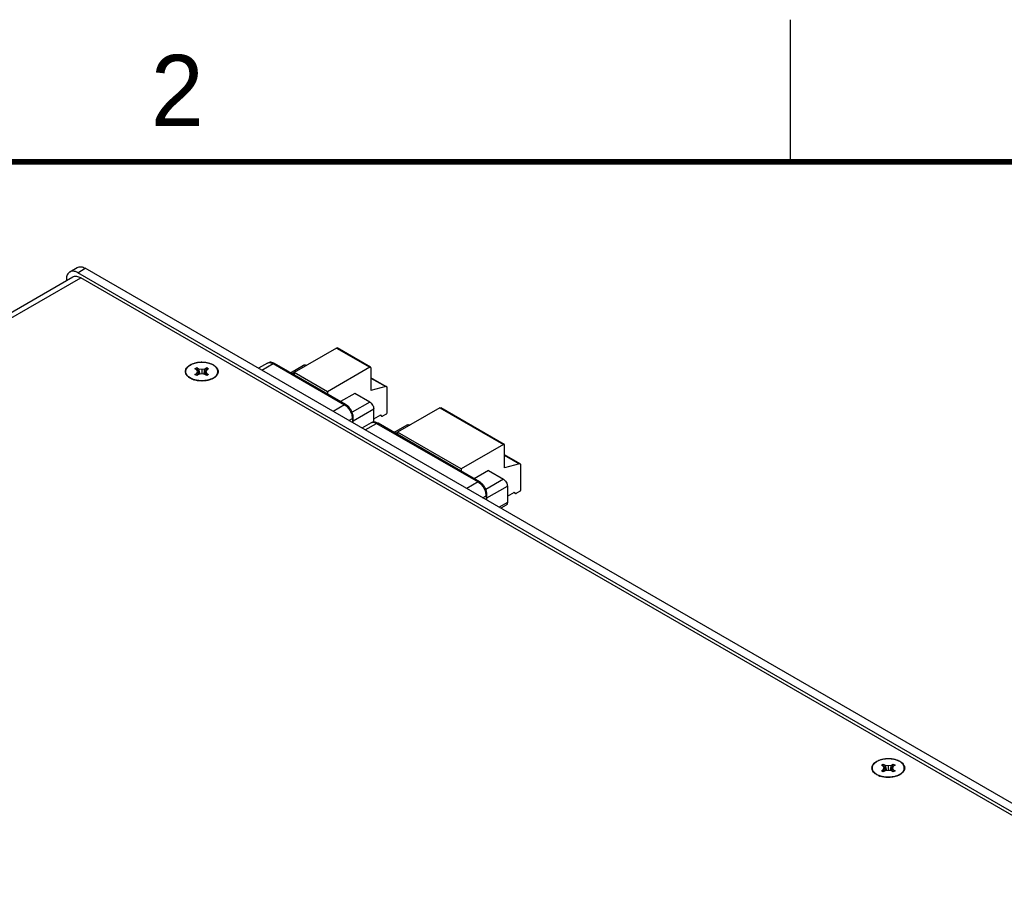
# Model space of a CAD drawing. Header units: inches. Extents: x 0 to 34, y 0 to 22.
# Tile 49 of 54: x 27 to 30.5, y 19 to 22. Entities that reach past the tile are written whole.
import ezdxf

# ---------------------------------------------------------------- set-up
doc = ezdxf.new("R2010")
doc.units = ezdxf.units.IN
doc.header["$LTSCALE"] = 1.87
doc.header["$MEASUREMENT"] = 0
doc.layers.get('0').update_dxf_attribs({"linetype": 'CONTINUOUS'})
doc.styles.add('TEXTSTYLE_2', font='txt')

msp = doc.modelspace()

# ---------------------------------------------------------------- linework, layer by layer
at = {"color": 2, "linetype": 'CONTINUOUS'}
msp.add_line((29.75, 22), (29.75, 21.5), dxfattribs=at)
at = {"color": 7, "linetype": 'CONTINUOUS'}
for p, q in [((27.2175, 21.1135), (27.244, 21.1288)), ((27.2458, 21.1107), (27.2723, 21.126)), ((33.1172, 17.7512), (27.2723, 21.126)), ((27.2058, 21.0876), (27.2058, 21.0831)), ((33.0907, 17.7359), (27.2458, 21.1107)), ((27.6578, 20.7732), (27.6642, 20.7768)), ((27.6642, 20.7695), (27.6578, 20.7732)), ((27.6642, 20.7768), (27.6706, 20.7732)), ((27.6706, 20.7732), (27.6817, 20.7714)), ((27.6817, 20.7714), (27.6928, 20.7732)), ((27.6817, 20.7714), (27.6817, 20.7547)), ((27.6928, 20.7732), (27.6992, 20.7768)), ((27.6992, 20.7768), (27.7056, 20.7732)), ((27.7056, 20.7732), (27.6992, 20.7695)), ((27.6419, 20.7396), (27.6369, 20.7434)), ((27.6578, 20.7529), (27.6642, 20.7566)), ((27.6642, 20.7493), (27.6578, 20.7529)), ((27.6672, 20.7631), (27.6642, 20.7695)), ((27.6642, 20.7566), (27.6672, 20.7631)), ((27.6706, 20.7529), (27.6642, 20.7493)), ((27.6817, 20.7547), (27.6706, 20.7529)), ((27.6928, 20.7529), (27.6817, 20.7547)), ((27.6992, 20.7493), (27.6928, 20.7529)), ((27.6992, 20.7695), (27.6962, 20.7631)), ((27.6962, 20.7631), (27.6992, 20.7566)), ((27.6992, 20.7566), (27.7056, 20.7529)), ((27.7056, 20.7529), (27.6992, 20.7493)), ((27.7215, 20.7401), (27.7265, 20.7434)), ((27.722, 20.74), (27.7265, 20.7434)), ((30.0715, 19.3795), (30.0779, 19.3832)), ((30.0779, 19.3758), (30.0715, 19.3795)), ((30.0715, 19.3593), (30.0779, 19.363)), ((30.0779, 19.3556), (30.0715, 19.3593)), ((30.0779, 19.3832), (30.0843, 19.3795)), ((30.0809, 19.3694), (30.0779, 19.3758)), ((30.0779, 19.363), (30.0809, 19.3694)), ((30.0843, 19.3593), (30.0779, 19.3556)), ((30.0843, 19.3795), (30.0954, 19.3778)), ((30.0954, 19.361), (30.0843, 19.3593)), ((30.0954, 19.3778), (30.1066, 19.3795)), ((30.0954, 19.3778), (30.0954, 19.361)), ((30.1066, 19.3593), (30.0954, 19.361)), ((30.1066, 19.3795), (30.1129, 19.3832)), ((30.1129, 19.3556), (30.1066, 19.3593)), ((30.1129, 19.3758), (30.1099, 19.3694)), ((30.1099, 19.3694), (30.1129, 19.363)), ((30.1129, 19.3832), (30.1193, 19.3795)), ((30.1193, 19.3795), (30.1129, 19.3758)), ((30.1129, 19.363), (30.1193, 19.3593)), ((30.1193, 19.3593), (30.1129, 19.3556)), ((30.0556, 19.3459), (30.0506, 19.3498)), ((30.1352, 19.3464), (30.1402, 19.3498)), ((30.1357, 19.3464), (30.1402, 19.3498))]:
    msp.add_line(p, q, dxfattribs=at)
at = {"color": 3, "linetype": 'CONTINUOUS'}
for p, q in [((25.1284, 19.8836), (27.2278, 21.0957)), ((25.145, 19.874), (27.256, 21.0929)), ((33.0805, 17.73), (27.256, 21.0929)), ((27.727, 20.7427), (27.7224, 20.7396)), ((30.1407, 19.349), (30.1361, 19.3459))]:
    msp.add_line(p, q, dxfattribs=at)
at = {"color": 6, "linetype": 'CONTINUOUS'}
for p, q in [((28.1552, 20.8456), (28.0063, 20.7597)), ((28.1552, 20.8456), (28.2723, 20.7781)), ((28.2753, 20.7783), (28.1582, 20.8459)), ((27.9128, 20.7929), (27.881, 20.7746)), ((27.8925, 20.7679), (27.9325, 20.791)), ((27.9325, 20.791), (28.1832, 20.6463)), ((28.1881, 20.6467), (27.9374, 20.7915)), ((27.9937, 20.759), (28.0396, 20.7855)), ((28.2723, 20.7781), (28.1234, 20.6921)), ((28.2765, 20.7756), (28.2765, 20.6961)), ((27.9994, 20.7557), (28.0063, 20.7597)), ((28.0063, 20.7597), (28.0063, 20.7517)), ((28.1234, 20.6921), (28.0063, 20.7597)), ((28.3315, 20.7097), (28.2765, 20.7415)), ((28.2765, 20.74), (28.3284, 20.71)), ((28.3284, 20.71), (28.2765, 20.6961)), ((28.3335, 20.6189), (28.3335, 20.7052)), ((28.1234, 20.6921), (28.1234, 20.6841)), ((28.2194, 20.6864), (28.1694, 20.6576)), ((28.2723, 20.6559), (28.2194, 20.6864)), ((28.1832, 20.6463), (28.1432, 20.6232)), ((28.2723, 20.6559), (28.2101, 20.62)), ((28.2139, 20.5901), (28.2862, 20.6318)), ((28.2862, 20.5853), (28.2862, 20.6318)), ((28.5191, 20.6356), (28.3702, 20.5496)), ((28.5191, 20.6356), (28.7422, 20.5067)), ((28.7452, 20.507), (28.5221, 20.6359)), ((28.1989, 20.591), (28.2111, 20.598)), ((28.2111, 20.598), (28.2111, 20.584)), ((28.2139, 20.5823), (28.2139, 20.6021)), ((28.2862, 20.5964), (28.3113, 20.6109)), ((28.3133, 20.6064), (28.3084, 20.6092)), ((28.3182, 20.6069), (28.3308, 20.6141)), ((28.2768, 20.5828), (28.2449, 20.5644)), ((28.2564, 20.5578), (28.2964, 20.5809)), ((28.2964, 20.5809), (28.6532, 20.3749)), ((28.3014, 20.5814), (28.2975, 20.5833)), ((28.6581, 20.3754), (28.3014, 20.5814)), ((28.3575, 20.5489), (28.4035, 20.5755)), ((28.3633, 20.5456), (28.3702, 20.5496)), ((28.3702, 20.5496), (28.3702, 20.5416)), ((28.5933, 20.4207), (28.3702, 20.5496)), ((28.7422, 20.5067), (28.5933, 20.4207)), ((28.7464, 20.4248), (28.7464, 20.5043)), ((28.8014, 20.4384), (28.7464, 20.4702)), ((28.7464, 20.4686), (28.7983, 20.4387)), ((28.7983, 20.4387), (28.7464, 20.4248)), ((28.8035, 20.3476), (28.8035, 20.4339)), ((28.5933, 20.4207), (28.5933, 20.4128)), ((28.6893, 20.4151), (28.6393, 20.3862)), ((28.6893, 20.4151), (28.7422, 20.3846)), ((28.6532, 20.3749), (28.6132, 20.3518)), ((28.6617, 20.3731), (28.6581, 20.3754)), ((28.7422, 20.3846), (28.68, 20.3487)), ((28.6839, 20.3188), (28.7561, 20.3605)), ((28.7561, 20.3605), (28.7561, 20.3026)), ((28.6689, 20.3196), (28.681, 20.3267)), ((28.681, 20.3267), (28.681, 20.3126)), ((28.6839, 20.311), (28.6839, 20.3307)), ((28.7561, 20.3251), (28.7812, 20.3396)), ((28.7832, 20.3351), (28.7783, 20.3379)), ((28.8007, 20.3428), (28.7882, 20.3356)), ((28.7561, 20.3026), (28.7273, 20.2859)), ((28.7521, 20.2936), (28.733, 20.2826))]:
    msp.add_line(p, q, dxfattribs=at)
at = {"color": 7, "linetype": 'CONTINUOUS', "const_width": 0.02}
msp.add_lwpolyline([(33.5, 21.5), (0.5, 21.5)], dxfattribs=at)
at = {"color": 7, "linetype": 'CONTINUOUS'}
for centre, radius, start, end in [((27.9662, 20.8673), 0.3153, 196.6821, 201.2205), ((28.029, 20.846), 0.3658, 191.4886, 194.623), ((27.3344, 20.846), 0.3658, 345.377, 348.5114), ((27.3972, 20.8673), 0.3153, 338.7795, 343.3179), ((27.7512, 20.7964), 0.0957, 204.5637, 208.3967), ((27.8202, 20.8127), 0.1608, 197.981, 201.7743), ((27.5432, 20.8127), 0.1608, 338.2257, 342.019), ((27.6122, 20.7964), 0.0957, 331.6033, 335.4363), ((30.38, 19.4737), 0.3153, 196.6821, 201.2205), ((30.1649, 19.4027), 0.0957, 204.5637, 208.3967), ((30.2339, 19.4191), 0.1608, 197.981, 201.7743), ((30.4427, 19.4524), 0.3658, 191.4886, 194.623), ((29.7481, 19.4524), 0.3658, 345.377, 348.5114), ((29.8109, 19.4737), 0.3153, 338.7795, 343.3179), ((29.9569, 19.4191), 0.1608, 338.2257, 342.019), ((30.0259, 19.4027), 0.0957, 331.6033, 335.4363)]:
    msp.add_arc(centre, radius, start, end, dxfattribs=at)
at = {"color": 3, "linetype": 'CONTINUOUS'}
for centre, radius, start, end in [((27.6618, 20.7771), 0.0428, 230.5257, 233.4996), ((27.6761, 20.8037), 0.0731, 248.0437, 251.9492), ((30.0755, 19.3834), 0.0428, 230.5257, 233.4996), ((30.0898, 19.41), 0.0731, 248.0437, 251.9492)]:
    msp.add_arc(centre, radius, start, end, dxfattribs=at)
at = {"color": 7, "linetype": 'CONTINUOUS'}
for points, knots in [([(27.244, 21.1288), (27.2459, 21.1299), (27.2502, 21.1314), (27.2573, 21.1316), (27.2649, 21.1298), (27.2698, 21.1274), (27.2723, 21.126)], [0, 0, 0, 0, 0.217744, 0.450885, 0.710458, 1, 1, 1, 1]), ([(27.2175, 21.1135), (27.2157, 21.1124), (27.2122, 21.1095), (27.2085, 21.1034), (27.2063, 21.0959), (27.2058, 21.0905), (27.2058, 21.0876)], [0, 0, 0, 0, 0.21775, 0.450892, 0.710464, 1, 1, 1, 1]), ([(27.2458, 21.1107), (27.2433, 21.1121), (27.2384, 21.1145), (27.2308, 21.1163), (27.2237, 21.1161), (27.2194, 21.1146), (27.2175, 21.1135)], [0, 0, 0, 0, 0.289542, 0.549115, 0.782256, 1, 1, 1, 1]), ([(27.6369, 20.7434), (27.6359, 20.7442), (27.634, 20.7457), (27.6315, 20.7483), (27.6294, 20.7509), (27.6278, 20.7537), (27.6265, 20.7565), (27.6259, 20.759), (27.6256, 20.7609), (27.6254, 20.7624), (27.6255, 20.7638), (27.6256, 20.7653), (27.6258, 20.7667), (27.6263, 20.7687), (27.6271, 20.7711), (27.6286, 20.7739), (27.6302, 20.7761), (27.6316, 20.7778), (27.6332, 20.7796), (27.6355, 20.7816), (27.6386, 20.784), (27.6408, 20.7853), (27.6419, 20.786)], [0, 0, 0, 0, 0.070261, 0.136996, 0.200401, 0.260818, 0.318748, 0.374839, 0.402455, 0.429909, 0.457312, 0.484772, 0.512399, 0.540298, 0.59727, 0.656441, 0.718383, 0.750542, 0.783537, 0.852113, 0.924278, 1, 1, 1, 1]), ([(27.7265, 20.7434), (27.7276, 20.7442), (27.7295, 20.7459), (27.7321, 20.7485), (27.7342, 20.7513), (27.7359, 20.7542), (27.7369, 20.7567), (27.7375, 20.7588), (27.7378, 20.7603), (27.7379, 20.7618), (27.738, 20.7633), (27.7379, 20.7649), (27.7376, 20.7669), (27.7369, 20.7695), (27.7356, 20.7724), (27.7339, 20.7753), (27.7317, 20.7781), (27.729, 20.7807), (27.7259, 20.7832), (27.7225, 20.7855), (27.7186, 20.7876), (27.7145, 20.7895), (27.7101, 20.7912), (27.7054, 20.7926), (27.7005, 20.7937), (27.6955, 20.7946), (27.6903, 20.7952), (27.6851, 20.7955), (27.6798, 20.7956), (27.6745, 20.7953), (27.6693, 20.7948), (27.6643, 20.794), (27.6593, 20.7929), (27.6546, 20.7916), (27.6501, 20.79), (27.6459, 20.7881), (27.6432, 20.7868), (27.6419, 20.786)], [0, 0, 0, 0, 0.028756, 0.056001, 0.081829, 0.1064, 0.129953, 0.141448, 0.152808, 0.16408, 0.175312, 0.186553, 0.197852, 0.220798, 0.24452, 0.26931, 0.295393, 0.322916, 0.35196, 0.382544, 0.414635, 0.448152, 0.48298, 0.518971, 0.555952, 0.593732, 0.6321, 0.670839, 0.709723, 0.748524, 0.787015, 0.824974, 0.862192, 0.898469, 0.933627, 0.967516, 1, 1, 1, 1]), ([(27.7215, 20.7401), (27.72, 20.7392), (27.717, 20.7377), (27.7121, 20.7357), (27.7069, 20.7339), (27.7014, 20.7326), (27.6957, 20.7315), (27.6898, 20.7309), (27.6839, 20.7305), (27.6779, 20.7306), (27.6719, 20.731), (27.6661, 20.7318), (27.6604, 20.7329), (27.655, 20.7344), (27.6499, 20.7362), (27.6451, 20.7383), (27.6408, 20.7407), (27.6381, 20.7425), (27.6369, 20.7434)], [0, 0, 0, 0, 0.056666, 0.116071, 0.17791, 0.241822, 0.307381, 0.374125, 0.441561, 0.509181, 0.576472, 0.64293, 0.708069, 0.771435, 0.832621, 0.891276, 0.947129, 1, 1, 1, 1]), ([(30.0506, 19.3498), (30.0496, 19.3505), (30.0477, 19.3521), (30.0452, 19.3546), (30.0431, 19.3573), (30.0415, 19.36), (30.0402, 19.3629), (30.0396, 19.3653), (30.0393, 19.3673), (30.0392, 19.3687), (30.0392, 19.3702), (30.0393, 19.3716), (30.0395, 19.3731), (30.04, 19.375), (30.0408, 19.3774), (30.0423, 19.3802), (30.0439, 19.3825), (30.0453, 19.3842), (30.0469, 19.3859), (30.0492, 19.388), (30.0523, 19.3903), (30.0545, 19.3917), (30.0556, 19.3924)], [0, 0, 0, 0, 0.070261, 0.136996, 0.200401, 0.260818, 0.318748, 0.374839, 0.402455, 0.429909, 0.457312, 0.484772, 0.512399, 0.540298, 0.59727, 0.656441, 0.718383, 0.750542, 0.783537, 0.852113, 0.924278, 1, 1, 1, 1]), ([(30.1402, 19.3498), (30.1413, 19.3506), (30.1432, 19.3522), (30.1458, 19.3549), (30.148, 19.3577), (30.1496, 19.3606), (30.1506, 19.3631), (30.1512, 19.3651), (30.1515, 19.3666), (30.1516, 19.3682), (30.1517, 19.3697), (30.1516, 19.3712), (30.1513, 19.3733), (30.1506, 19.3758), (30.1494, 19.3788), (30.1476, 19.3817), (30.1454, 19.3844), (30.1427, 19.3871), (30.1396, 19.3896), (30.1362, 19.3919), (30.1323, 19.394), (30.1282, 19.3959), (30.1238, 19.3975), (30.1191, 19.3989), (30.1142, 19.4001), (30.1092, 19.4009), (30.104, 19.4016), (30.0988, 19.4019), (30.0935, 19.4019), (30.0882, 19.4017), (30.083, 19.4011), (30.078, 19.4003), (30.073, 19.3993), (30.0683, 19.3979), (30.0638, 19.3963), (30.0596, 19.3945), (30.0569, 19.3931), (30.0556, 19.3924)], [0, 0, 0, 0, 0.028756, 0.056001, 0.081829, 0.1064, 0.129953, 0.141448, 0.152808, 0.16408, 0.175312, 0.186553, 0.197852, 0.220798, 0.24452, 0.26931, 0.295393, 0.322916, 0.35196, 0.382544, 0.414635, 0.448152, 0.48298, 0.518971, 0.555952, 0.593732, 0.6321, 0.670839, 0.709723, 0.748524, 0.787015, 0.824974, 0.862192, 0.898469, 0.933627, 0.967516, 1, 1, 1, 1]), ([(30.1352, 19.3464), (30.1337, 19.3456), (30.1307, 19.344), (30.1258, 19.342), (30.1206, 19.3403), (30.1151, 19.3389), (30.1094, 19.3379), (30.1035, 19.3372), (30.0976, 19.3369), (30.0916, 19.3369), (30.0856, 19.3374), (30.0798, 19.3381), (30.0741, 19.3393), (30.0687, 19.3407), (30.0636, 19.3425), (30.0588, 19.3446), (30.0545, 19.347), (30.0518, 19.3488), (30.0506, 19.3498)], [0, 0, 0, 0, 0.056666, 0.116071, 0.17791, 0.241822, 0.307381, 0.374125, 0.441561, 0.509181, 0.576472, 0.64293, 0.708069, 0.771435, 0.832621, 0.891276, 0.947129, 1, 1, 1, 1])]:
    msp.add_open_spline(points, degree=3, knots=knots, dxfattribs=at)
at = {"color": 3, "linetype": 'CONTINUOUS'}
for points, knots in [([(27.2278, 21.0957), (27.2296, 21.0968), (27.2339, 21.0984), (27.241, 21.0985), (27.2486, 21.0967), (27.2535, 21.0944), (27.256, 21.0929)], [0, 0, 0, 0, 0.217744, 0.450885, 0.710458, 1, 1, 1, 1]), ([(27.6346, 20.744), (27.6328, 20.7455), (27.6295, 20.7487), (27.626, 20.7542), (27.6241, 20.7601), (27.6241, 20.766), (27.626, 20.7719), (27.6295, 20.7774), (27.6347, 20.7824), (27.6388, 20.7852), (27.641, 20.7865)], [0, 0, 0, 0, 0.134836, 0.257163, 0.370541, 0.480645, 0.59399, 0.716349, 0.851461, 1, 1, 1, 1]), ([(27.641, 20.7865), (27.6435, 20.7879), (27.6488, 20.7905), (27.6606, 20.7944), (27.6768, 20.7968), (27.6933, 20.796), (27.7059, 20.7933), (27.7146, 20.7905), (27.7223, 20.7868), (27.7288, 20.7824), (27.7339, 20.7774), (27.7374, 20.7719), (27.7393, 20.766), (27.7393, 20.76), (27.7374, 20.7542), (27.7352, 20.7507), (27.7338, 20.749)], [0, 0, 0, 0, 0.065589, 0.136121, 0.28639, 0.439741, 0.51383, 0.584273, 0.649945, 0.710158, 0.764713, 0.814207, 0.86008, 0.904629, 0.95049, 1, 1, 1, 1]), ([(27.6487, 20.7359), (27.6476, 20.7363), (27.6433, 20.7382), (27.6391, 20.7406), (27.6364, 20.7426)], [0, 0, 0, 0, 0.263554, 1, 1, 1, 1]), ([(27.7224, 20.7396), (27.7214, 20.739), (27.7173, 20.7368), (27.713, 20.7351), (27.7096, 20.734)], [0, 0, 0, 0, 0.238183, 1, 1, 1, 1]), ([(27.7338, 20.749), (27.7334, 20.7484), (27.7313, 20.7461), (27.729, 20.7441), (27.7271, 20.7426)], [0, 0, 0, 0, 0.238312, 1, 1, 1, 1]), ([(27.7096, 20.734), (27.7051, 20.7326), (27.6958, 20.7305), (27.6815, 20.7295), (27.6671, 20.7306), (27.6578, 20.7327), (27.6534, 20.7342)], [0, 0, 0, 0, 0.244973, 0.500387, 0.75571, 1, 1, 1, 1]), ([(30.0483, 19.3504), (30.0465, 19.3519), (30.0432, 19.355), (30.0397, 19.3605), (30.0378, 19.3664), (30.0378, 19.3724), (30.0397, 19.3783), (30.0432, 19.3838), (30.0484, 19.3888), (30.0525, 19.3916), (30.0548, 19.3929)], [0, 0, 0, 0, 0.134836, 0.257163, 0.370541, 0.480645, 0.59399, 0.716349, 0.851461, 1, 1, 1, 1]), ([(30.0548, 19.3929), (30.0572, 19.3943), (30.0626, 19.3968), (30.0744, 19.4007), (30.0905, 19.4031), (30.107, 19.4023), (30.1196, 19.3997), (30.1283, 19.3969), (30.136, 19.3932), (30.1425, 19.3888), (30.1476, 19.3838), (30.1511, 19.3783), (30.153, 19.3724), (30.153, 19.3664), (30.1511, 19.3605), (30.1489, 19.357), (30.1475, 19.3554)], [0, 0, 0, 0, 0.065589, 0.136121, 0.28639, 0.439741, 0.51383, 0.584273, 0.649945, 0.710158, 0.764713, 0.814207, 0.86008, 0.904629, 0.95049, 1, 1, 1, 1]), ([(30.1475, 19.3554), (30.1471, 19.3548), (30.145, 19.3525), (30.1427, 19.3504), (30.1408, 19.349)], [0, 0, 0, 0, 0.238312, 1, 1, 1, 1]), ([(30.0624, 19.3422), (30.0613, 19.3427), (30.057, 19.3446), (30.0529, 19.3469), (30.0501, 19.349)], [0, 0, 0, 0, 0.263554, 1, 1, 1, 1]), ([(30.1233, 19.3404), (30.1189, 19.3389), (30.1095, 19.3369), (30.0952, 19.3359), (30.0808, 19.3369), (30.0715, 19.3391), (30.0671, 19.3405)], [0, 0, 0, 0, 0.244973, 0.500387, 0.75571, 1, 1, 1, 1]), ([(30.1361, 19.3459), (30.1351, 19.3454), (30.131, 19.3432), (30.1267, 19.3415), (30.1233, 19.3404)], [0, 0, 0, 0, 0.238183, 1, 1, 1, 1])]:
    msp.add_open_spline(points, degree=3, knots=knots, dxfattribs=at)
at = {"color": 6, "linetype": 'CONTINUOUS'}
for points, knots in [([(28.1552, 20.8456), (28.1557, 20.8459), (28.1567, 20.8463), (28.1578, 20.8462), (28.1582, 20.8459)], [0, 0, 0, 0, 0.550829, 1, 1, 1, 1]), ([(27.9374, 20.7915), (27.9337, 20.7937), (27.9273, 20.796), (27.9187, 20.7955), (27.9147, 20.794), (27.9128, 20.7929)], [0, 0, 0, 0, 0.508433, 0.754815, 1, 1, 1, 1]), ([(27.9128, 20.7929), (27.9141, 20.7937), (27.9171, 20.7948), (27.9221, 20.7949), (27.9274, 20.7936), (27.9308, 20.792), (27.9325, 20.791)], [0, 0, 0, 0, 0.217767, 0.450945, 0.710197, 1, 1, 1, 1]), ([(27.9325, 20.791), (27.9333, 20.7915), (27.935, 20.7921), (27.9368, 20.7919), (27.9374, 20.7915)], [0, 0, 0, 0, 0.550833, 1, 1, 1, 1]), ([(28.0396, 20.7855), (28.0403, 20.7859), (28.0418, 20.7865), (28.0442, 20.7865), (28.0469, 20.7859), (28.0486, 20.7851), (28.0495, 20.7846)], [0, 0, 0, 0, 0.217779, 0.450953, 0.710221, 1, 1, 1, 1]), ([(28.2753, 20.7783), (28.2749, 20.7786), (28.2738, 20.7787), (28.2728, 20.7783), (28.2723, 20.7781)], [0, 0, 0, 0, 0.449174, 1, 1, 1, 1]), ([(28.2765, 20.7756), (28.2765, 20.7762), (28.2763, 20.7773), (28.2757, 20.7781), (28.2753, 20.7783)], [0, 0, 0, 0, 0.550821, 1, 1, 1, 1]), ([(28.3315, 20.7097), (28.3311, 20.71), (28.33, 20.7103), (28.3289, 20.7102), (28.3284, 20.71)], [0, 0, 0, 0, 0.472104, 1, 1, 1, 1]), ([(28.3335, 20.7052), (28.3335, 20.7062), (28.3333, 20.7079), (28.3322, 20.7093), (28.3315, 20.7097)], [0, 0, 0, 0, 0.550784, 1, 1, 1, 1]), ([(28.1881, 20.6467), (28.1875, 20.6471), (28.1857, 20.6474), (28.184, 20.6467), (28.1832, 20.6463)], [0, 0, 0, 0, 0.449167, 1, 1, 1, 1]), ([(28.1832, 20.6463), (28.1872, 20.644), (28.1946, 20.6377), (28.2034, 20.6257), (28.2093, 20.6122), (28.2111, 20.6026), (28.2111, 20.598)], [0, 0, 0, 0, 0.237222, 0.500006, 0.762787, 1, 1, 1, 1]), ([(28.2139, 20.6021), (28.2139, 20.6064), (28.2124, 20.6153), (28.2069, 20.6278), (28.1989, 20.6388), (28.1919, 20.6446), (28.1881, 20.6467)], [0, 0, 0, 0, 0.241906, 0.500002, 0.758098, 1, 1, 1, 1]), ([(28.2723, 20.6559), (28.2743, 20.6548), (28.278, 20.6516), (28.2824, 20.6456), (28.2854, 20.6389), (28.2862, 20.6341), (28.2862, 20.6318)], [0, 0, 0, 0, 0.237233, 0.500007, 0.762779, 1, 1, 1, 1]), ([(28.5191, 20.6356), (28.5196, 20.6358), (28.5206, 20.6362), (28.5217, 20.6361), (28.5221, 20.6359)], [0, 0, 0, 0, 0.550829, 1, 1, 1, 1]), ([(28.2111, 20.598), (28.2119, 20.5985), (28.2133, 20.5996), (28.2139, 20.6013), (28.2139, 20.6021)], [0, 0, 0, 0, 0.550818, 1, 1, 1, 1]), ([(28.3113, 20.6109), (28.3113, 20.61), (28.3115, 20.6082), (28.3127, 20.6068), (28.3133, 20.6064)], [0, 0, 0, 0, 0.550771, 1, 1, 1, 1]), ([(28.3133, 20.6064), (28.314, 20.606), (28.3158, 20.6057), (28.3174, 20.6064), (28.3182, 20.6069)], [0, 0, 0, 0, 0.449224, 1, 1, 1, 1]), ([(28.3308, 20.6141), (28.3316, 20.6146), (28.3329, 20.6161), (28.3335, 20.618), (28.3335, 20.6189)], [0, 0, 0, 0, 0.500009, 1, 1, 1, 1]), ([(28.2975, 20.5833), (28.2941, 20.5847), (28.2887, 20.586), (28.2816, 20.5851), (28.2783, 20.5837), (28.2768, 20.5828)], [0, 0, 0, 0, 0.504626, 0.752527, 1, 1, 1, 1]), ([(28.2768, 20.5828), (28.2781, 20.5836), (28.281, 20.5847), (28.286, 20.5848), (28.2913, 20.5835), (28.2947, 20.5819), (28.2964, 20.5809)], [0, 0, 0, 0, 0.217772, 0.450929, 0.710222, 1, 1, 1, 1]), ([(28.2964, 20.5809), (28.2973, 20.5813), (28.2989, 20.582), (28.3007, 20.5817), (28.3014, 20.5814)], [0, 0, 0, 0, 0.550832, 1, 1, 1, 1]), ([(28.4035, 20.5755), (28.4041, 20.5758), (28.4056, 20.5764), (28.4091, 20.5765), (28.4117, 20.5754), (28.4133, 20.5745)], [0, 0, 0, 0, 0.21845, 0.452293, 1, 1, 1, 1]), ([(28.7452, 20.507), (28.7448, 20.5073), (28.7437, 20.5074), (28.7427, 20.507), (28.7422, 20.5067)], [0, 0, 0, 0, 0.449174, 1, 1, 1, 1]), ([(28.7464, 20.5043), (28.7464, 20.5049), (28.7463, 20.5059), (28.7456, 20.5068), (28.7452, 20.507)], [0, 0, 0, 0, 0.550821, 1, 1, 1, 1]), ([(28.8014, 20.4384), (28.801, 20.4386), (28.7999, 20.439), (28.7989, 20.4388), (28.7983, 20.4387)], [0, 0, 0, 0, 0.472104, 1, 1, 1, 1]), ([(28.8035, 20.4339), (28.8035, 20.4348), (28.8032, 20.4366), (28.8021, 20.438), (28.8014, 20.4384)], [0, 0, 0, 0, 0.550784, 1, 1, 1, 1]), ([(28.6581, 20.3754), (28.6575, 20.3758), (28.6556, 20.376), (28.654, 20.3754), (28.6532, 20.3749)], [0, 0, 0, 0, 0.449168, 1, 1, 1, 1]), ([(28.6532, 20.3749), (28.6571, 20.3726), (28.6646, 20.3663), (28.6734, 20.3544), (28.6793, 20.3409), (28.681, 20.3312), (28.681, 20.3267)], [0, 0, 0, 0, 0.237228, 0.500005, 0.762779, 1, 1, 1, 1]), ([(28.6839, 20.3307), (28.6839, 20.3346), (28.6827, 20.3428), (28.678, 20.3544), (28.671, 20.3649), (28.6649, 20.3707), (28.6617, 20.3731)], [0, 0, 0, 0, 0.239728, 0.495171, 0.753473, 1, 1, 1, 1]), ([(28.7422, 20.3846), (28.7442, 20.3834), (28.7479, 20.3803), (28.7523, 20.3743), (28.7553, 20.3676), (28.7561, 20.3627), (28.7561, 20.3605)], [0, 0, 0, 0, 0.23724, 0.500008, 0.762772, 1, 1, 1, 1]), ([(28.681, 20.3267), (28.6818, 20.3271), (28.6832, 20.3282), (28.6839, 20.3299), (28.6839, 20.3307)], [0, 0, 0, 0, 0.550819, 1, 1, 1, 1]), ([(28.7812, 20.3396), (28.7812, 20.3386), (28.7814, 20.3369), (28.7826, 20.3355), (28.7832, 20.3351)], [0, 0, 0, 0, 0.550821, 1, 1, 1, 1]), ([(28.7832, 20.3351), (28.7839, 20.3347), (28.7857, 20.3344), (28.7873, 20.3351), (28.7882, 20.3356)], [0, 0, 0, 0, 0.449174, 1, 1, 1, 1]), ([(28.8007, 20.3428), (28.8015, 20.3433), (28.8028, 20.3448), (28.8035, 20.3467), (28.8035, 20.3476)], [0, 0, 0, 0, 0.50001, 1, 1, 1, 1]), ([(28.7561, 20.3026), (28.7561, 20.3007), (28.7557, 20.298), (28.7539, 20.295), (28.7527, 20.294), (28.7521, 20.2936)], [0, 0, 0, 0, 0.547703, 0.781546, 1, 1, 1, 1])]:
    msp.add_open_spline(points, degree=3, knots=knots, dxfattribs=at)
at = {"color": 7, "linetype": 'CONTINUOUS'}
for points in [[(27.6708, 20.753), (27.6708, 20.753), (27.6708, 20.753), (27.6708, 20.753)], [(27.6926, 20.753), (27.6926, 20.753), (27.6926, 20.753), (27.6926, 20.753)], [(30.0845, 19.3594), (30.0845, 19.3594), (30.0845, 19.3594), (30.0845, 19.3593)], [(30.1063, 19.3594), (30.1063, 19.3594), (30.1063, 19.3594), (30.1063, 19.3593)]]:
    msp.add_open_spline(points, degree=3, dxfattribs=at)

# ---------------------------------------------------------------- texts
at = {"color": 2, "linetype": 'CONTINUOUS', "insert": (27.5025, 21.8762), "char_height": 0.25, "width": 0.25, "attachment_point": 1, "line_spacing_factor": 0.9, "style": 'TEXTSTYLE_2'}
msp.add_mtext('2', dxfattribs=at)

doc.saveas('drawing.dxf')
